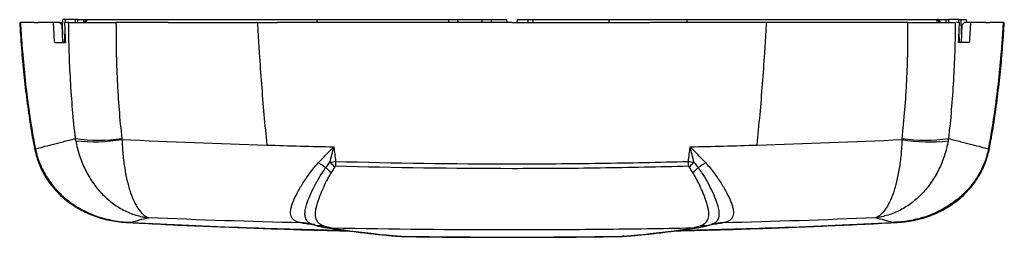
# Paper-space layout '_Top' of a CAD drawing. Header units: millimetres. Extents: x -107 to 107, y -47 to 0.
import ezdxf

# ---------------------------------------------------------------- set-up
doc = ezdxf.new("R2010")
doc.units = ezdxf.units.MM

psp = doc.layouts.new('_Top')

# ---------------------------------------------------------------- linework, layer by layer
at = {"color": 7, "linetype": 'Continuous', "lineweight": 25}
for p, q in [((-96.78, 0), (-96.78, -0.6)), ((-94.59, 0), (-96.78, 0)), ((-94.53, -0.6), (-94.51, 0)), ((-94.02, -0.6), (-94.02, 0)), ((-94.02, 0), (-92.69, 0)), ((-92.7, -0.6), (-92.69, 0)), ((-92.11, -0.6), (-92.09, 0)), ((-92.09, 0), (-1.17, 0)), ((-42.19, -0.6), (-42.17, 0)), ((-11.68, -0.6), (-11.71, 0)), ((-4.53, 0), (-4.51, -0.6)), ((-1.17, 0), (-1.15, -0.6)), ((1.15, -0.6), (1.17, 0)), ((1.17, 0), (92.07, 0)), ((3.51, -0.6), (3.53, 0)), ((21.06, -0.6), (21.06, 0)), ((37.95, -0.6), (37.95, 0)), ((92.08, -0.6), (92.07, 0)), ((92.69, -0.6), (92.68, 0)), ((92.68, 0), (94.01, 0)), ((94.01, -0.6), (94.01, 0)), ((94.5, 0), (94.52, -0.6)), ((96.77, 0), (94.58, 0)), ((96.77, -0.6), (96.77, 0)), ((97.32, 0), (98.38, 0)), ((98.38, 0), (98.39, -0.6)), ((-103.07, -0.6), (-103.06, -0.6)), ((-97.99, -0.6), (-99.31, -0.6)), ((-97.4, -1.21), (-97.99, -0.6)), ((-97.91, -0.6), (-97.27, -0.6)), ((-97.29, -5), (-97.4, -1.21)), ((-97.29, -1.21), (-97.4, -1.21)), ((-85.74, -0.6), (-85.75, -0.6)), ((85.75, -0.6), (85.74, -0.6)), ((96.9, -0.6), (96.26, -0.6)), ((97.4, -1.21), (97.29, -5)), ((97.99, -0.6), (97.4, -1.21)), ((99.31, -0.6), (97.99, -0.6)), ((103.05, -0.6), (103.06, -0.6)), ((-97.35, -3.06), (-97.32, -2.38)), ((-96.86, -2.5), (-96.94, -5)), ((96.94, -5), (96.85, -2.5)), ((-38.19, -30.79), (-38.2, -31.84)), ((38.2, -31.84), (38.19, -30.79)), ((-43.6, -44.35), (-43.58, -44.36)), ((-43.17, -44.47), (-42.77, -44.59)), ((-42.77, -44.59), (-42.11, -44.77)), ((42.77, -44.58), (43.19, -44.46)), ((43.23, -44.44), (43.18, -44.46)), ((-22.57, -47.1), (-22.27, -47.11)), ((22.27, -47.11), (22.49, -47.1))]:
    psp.add_line(p, q, dxfattribs=at)
at = {"color": 8, "linetype": 'Continuous', "lineweight": 25}
for p, q in [((-92.41, -0.6), (-92.39, 0)), ((-92.27, 0), (-92.29, -0.6)), ((-13.67, -0.6), (-13.67, 0)), ((-6.49, -0.6), (-6.49, 0)), ((4.51, 0), (4.51, -0.6)), ((92.4, -0.6), (92.38, 0)), ((-97.32, -2.38), (-97.34, -3.31)), ((-42.67, -44.62), (-43.97, -44.44)), ((43.97, -44.44), (42.69, -44.62))]:
    psp.add_line(p, q, dxfattribs=at)
at = {"color": 7, "linetype": 'Continuous', "lineweight": 25, "flags": 128}
for points in [[(-97.32, -2.38), (-97.3, -1.75), (-97.25, 0)], [(97.34, -3.19), (97.33, -2.78), (97.24, 0)], [(43.67, -44.34), (43.63, -44.35), (43.57, -44.36)]]:
    psp.add_lwpolyline(points, dxfattribs=at)
at = {"color": 8, "linetype": 'Continuous', "lineweight": 25, "flags": 128}
for points in [[(-103.82, -25.73), (-103.81, -25.7), (-103.68, -25.59)], [(103.67, -25.59), (103.8, -25.7), (103.81, -25.74)], [(-103.19, -28.06), (-103.26, -28.46), (-103.24, -28.63)], [(103.18, -28.06), (103.25, -28.46), (103.23, -28.63)], [(-24.24, -47.04), (-24.11, -47.04), (-23.9, -47.03)], [(24.25, -47.04), (24.11, -47.04), (23.9, -47.03)]]:
    psp.add_lwpolyline(points, dxfattribs=at)
at = {"color": 7, "linetype": 'Continuous', "lineweight": 25}
for centre, radius, start, end in [((-89.51, 11.57), 37.73, 262.3605, 277.652), ((-90.51, 10.44), 36.96, 263.8778, 279.4115), ((90.5, 10.43), 36.96, 260.5869, 276.1225), ((89.5, 10.28), 36.46, 262.0797, 277.9081), ((-57.82, -58.3), 31.47, 56.2358, 59.7351), ((-21.87, -12.9), 25.19, 225.8616, 229.1342), ((21.87, -12.9), 25.19, 310.8663, 314.1389), ((57.82, -58.3), 31.47, 120.2653, 123.7646), ((-25.26, -17.05), 21.32, 225.0377, 229.2925), ((25.26, -17.05), 21.32, 310.708, 314.9628)]:
    psp.add_arc(centre, radius, start, end, dxfattribs=at)
at = {"color": 8, "linetype": 'Continuous', "lineweight": 25}
for centre, radius, start, end in [((-45.5, -52.14), 8.02, 75.8502, 91.303), ((-44.92, -51.34), 7.11, 78.9263, 92.1266), ((-43.65, -50.46), 6.03, 81.7312, 93.0768), ((-41.92, -41.5), 3.21, 254.4659, 284.9905), ((-41.48, -41.85), 2.99, 256.4426, 284.4985), ((41.48, -41.81), 3.02, 255.65, 283.3555), ((41.92, -41.5), 3.21, 255.0099, 285.4559), ((43.65, -50.49), 6.06, 86.9363, 94.0982), ((44.92, -51.34), 7.11, 87.8736, 101.0449), ((45.5, -52.15), 8.02, 88.698, 103.1949), ((-40.12, -41.81), 3.32, 259.4056, 278.4701), ((-39.16, -41.16), 4.12, 261.3769, 273.6466), ((-28.78, -43.04), 3.59, 264.0978, 273.7537), ((-25.97, -43.9), 3, 265.2151, 274.432), ((25.97, -43.9), 3, 265.568, 274.8268), ((28.78, -43.04), 3.59, 266.2461, 276.0322), ((39.16, -41.16), 4.12, 266.3533, 278.6724), ((40.12, -41.8), 3.33, 261.5492, 280.56)]:
    psp.add_arc(centre, radius, start, end, dxfattribs=at)
at = {"color": 7, "linetype": 'Continuous', "lineweight": 25}
for points in [[(-96.78, 0), (-96.94, 0), (-97.09, 0), (-97.25, 0)], [(-94.02, 0), (-94.18, 0), (-94.35, 0), (-94.51, 0)], [(-92.69, 0), (-92.59, 0), (-92.49, 0), (-92.39, 0)], [(92.38, 0), (92.48, 0), (92.58, 0), (92.68, 0)], [(94.01, 0), (94.18, 0), (94.34, 0), (94.5, 0)], [(96.77, 0), (96.93, 0), (97.08, 0), (97.24, 0)], [(-103.5, -0.6), (-104.63, -0.6), (-105.6, -0.6), (-106.41, -0.6)], [(-103.5, -0.6), (-103.36, -0.6), (-103.21, -0.6), (-103.07, -0.6)], [(-99.31, -0.6), (-100.52, -0.6), (-101.62, -0.6), (-102.62, -0.6)], [(-99.03, -5), (-99.13, -3.53), (-99.22, -2.07), (-99.31, -0.6)], [(-96.9, -0.6), (-96.84, -2.07), (-96.78, -3.53), (-96.7, -5)], [(-96, -0.6), (-96.3, -0.6), (-96.6, -0.6), (-96.9, -0.6)], [(-74.42, -0.6), (-78.19, -0.6), (-81.97, -0.6), (-85.74, -0.6)], [(-74.42, -0.6), (-68, -0.6), (-61.57, -0.6), (-55.14, -0.6)], [(-55.14, -0.6), (-53.7, -0.6), (-52.25, -0.6), (-50.81, -0.6)], [(0, -0.6), (-16.94, -0.6), (-33.88, -0.6), (-50.81, -0.6)], [(0, -0.6), (9.98, -0.6), (19.97, -0.6), (29.95, -0.6)], [(55.14, -0.6), (46.75, -0.6), (38.35, -0.6), (29.95, -0.6)], [(85.74, -0.6), (75.55, -0.6), (65.35, -0.6), (55.14, -0.6)], [(96.7, -5), (96.78, -3.53), (96.84, -2.07), (96.9, -0.6)], [(99.31, -0.6), (99.22, -2.07), (99.13, -3.53), (99.03, -5)], [(102.62, -0.6), (101.62, -0.6), (100.52, -0.6), (99.31, -0.6)], [(103.06, -0.6), (103.2, -0.6), (103.34, -0.6), (103.48, -0.6)], [(106.41, -0.6), (105.6, -0.6), (104.62, -0.6), (103.48, -0.6)], [(-99.03, -5), (-98.29, -5), (-97.52, -5), (-96.7, -5)], [(99.03, -5), (98.29, -5), (97.52, -5), (96.7, -5)], [(-103.68, -25.59), (-103.53, -26.44), (-103.37, -27.26), (-103.19, -28.06)], [(-94.45, -26.31), (-94.48, -26.15), (-94.5, -25.99), (-94.53, -25.83)], [(-84.49, -25.83), (-84.48, -25.89), (-84.47, -25.96), (-84.46, -26.02)], [(-84.46, -26.02), (-74.02, -26.52), (-63.56, -26.92), (-53.08, -27.24)], [(-53.08, -27.24), (-48.25, -27.38), (-43.42, -27.51), (-38.58, -27.62)], [(-39.41, -30.98), (-39.14, -29.87), (-38.87, -28.75), (-38.58, -27.62)], [(-38.58, -27.62), (-38.46, -28.68), (-38.33, -29.74), (-38.19, -30.79)], [(38.19, -30.79), (38.33, -29.74), (38.46, -28.68), (38.58, -27.62)], [(38.58, -27.62), (43.42, -27.51), (48.25, -27.38), (53.08, -27.24)], [(39.41, -30.98), (39.14, -29.87), (38.87, -28.75), (38.58, -27.62)], [(53.08, -27.24), (63.55, -26.92), (74.01, -26.52), (84.46, -26.03)], [(84.46, -26.03), (84.46, -25.96), (84.47, -25.89), (84.48, -25.83)], [(94.52, -25.83), (94.5, -25.99), (94.47, -26.15), (94.44, -26.31)], [(103.18, -28.06), (103.36, -27.26), (103.52, -26.44), (103.67, -25.59)], [(-40.32, -32.14), (-40.02, -31.76), (-39.72, -31.37), (-39.41, -30.98)], [(-39.41, -30.98), (-39.02, -30.9), (-38.61, -30.84), (-38.19, -30.79)], [(-38.35, -31.95), (-38.62, -32.38), (-38.89, -32.8), (-39.16, -33.21)], [(38.19, -30.79), (38.61, -30.84), (39.01, -30.9), (39.41, -30.98)], [(39.16, -33.21), (38.89, -32.8), (38.62, -32.38), (38.35, -31.95)], [(39.41, -30.98), (39.72, -31.37), (40.02, -31.76), (40.32, -32.14)], [(-78.71, -43.02), (-80.12, -43.4), (-81.36, -43.73), (-82.44, -44.03)], [(-45.69, -44.13), (-56.71, -43.86), (-67.71, -43.5), (-78.71, -43.02)], [(-45.18, -44.23), (-45.37, -44.2), (-45.53, -44.16), (-45.69, -44.13)], [(-43.97, -44.44), (-44.41, -44.37), (-44.81, -44.31), (-45.18, -44.23)], [(-41.09, -44.61), (-40.97, -44.65), (-40.85, -44.7), (-40.73, -44.74)], [(-40.73, -44.74), (-40.35, -44.88), (-39.98, -45), (-39.63, -45.09)], [(39.63, -45.09), (39.98, -45), (40.35, -44.88), (40.73, -44.74)], [(40.73, -44.74), (40.85, -44.7), (40.97, -44.65), (41.08, -44.61)], [(45.18, -44.23), (44.81, -44.31), (44.41, -44.37), (43.97, -44.44)], [(45.69, -44.13), (45.53, -44.16), (45.37, -44.2), (45.18, -44.23)], [(78.7, -43.02), (67.71, -43.5), (56.7, -43.86), (45.69, -44.13)], [(82.43, -44.03), (81.35, -43.73), (80.11, -43.4), (78.7, -43.02)], [(-39.63, -45.09), (-39.36, -45.17), (-39.12, -45.23), (-38.89, -45.28)], [(-38.89, -45.28), (-35.6, -45.79), (-32.15, -46.23), (-28.55, -46.62)], [(-28.55, -46.62), (-27.65, -46.72), (-26.72, -46.81), (-25.74, -46.89)], [(-25.74, -46.89), (-25.17, -46.94), (-24.54, -46.99), (-23.9, -47.03)], [(23.9, -47.03), (24.54, -46.99), (25.17, -46.94), (25.74, -46.89)], [(25.74, -46.89), (26.72, -46.81), (27.65, -46.72), (28.55, -46.62)], [(28.55, -46.62), (32.15, -46.23), (35.6, -45.79), (38.89, -45.28)], [(38.89, -45.28), (39.12, -45.23), (39.36, -45.17), (39.63, -45.09)]]:
    psp.add_open_spline(points, degree=3, dxfattribs=at)
for points, knots in [([(-92.39, 0), (-92.38, 0), (-92.37, 0), (-92.36, 0), (-92.35, 0), (-92.34, 0), (-92.33, 0), (-92.32, 0), (-92.3, 0), (-92.29, 0), (-92.29, 0), (-92.28, 0), (-92.27, 0)], [0.0012506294, 0.0012506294, 0.0012506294, 0.0012506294, 0.0013093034, 0.0013093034, 0.0013093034, 0.0014135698, 0.0014135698, 0.0014135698, 0.0014954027, 0.0014954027, 0.0014954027, 0.0015526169, 0.0015526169, 0.0015526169, 0.0015526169]), ([(-92.27, 0), (-92.27, 0), (-92.26, 0), (-92.25, 0), (-92.23, 0), (-92.21, 0), (-92.19, 0), (-92.17, 0), (-92.15, 0), (-92.13, 0), (-92.12, 0), (-92.1, 0), (-92.09, 0)], [0.0021634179, 0.0021634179, 0.0021634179, 0.0021634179, 0.0022157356, 0.0022157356, 0.0022157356, 0.0023708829, 0.0023708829, 0.0023708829, 0.0025121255, 0.0025121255, 0.0025121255, 0.0025937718, 0.0025937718, 0.0025937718, 0.0025937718]), ([(92.38, 0), (92.36, 0), (92.35, 0), (92.33, 0), (92.3, 0), (92.26, 0), (92.23, 0), (92.2, 0), (92.17, 0), (92.13, 0), (92.11, 0), (92.09, 0), (92.07, 0)], [0.0035025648, 0.0035025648, 0.0035025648, 0.0035025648, 0.0036335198, 0.0036335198, 0.0036335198, 0.0038876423, 0.0038876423, 0.0038876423, 0.0041196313, 0.0041196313, 0.0041196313, 0.0042681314, 0.0042681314, 0.0042681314, 0.0042681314]), ([(-106.6, -0.6), (-106.55, -1.5), (-106.37, -4.34), (-106.01, -9.07), (-105.43, -14.72), (-104.69, -20.23), (-104.15, -23.89), (-103.82, -25.71), (-103.82, -25.74)], [0, 0, 0, 0, 0.1063869, 0.3375692, 0.5622933, 0.7798814, 0.9973784, 1, 1, 1, 1]), ([(-106.45, -0.6), (-106.38, -1.65), (-106.32, -2.69), (-106.18, -4.79), (-106.1, -5.83), (-105.85, -8.97), (-105.65, -11.05), (-104.96, -17.3), (-104.38, -21.46), (-103.68, -25.59)], [0, 0, 0, 0, 0.125, 0.125, 0.25, 0.25, 0.5, 0.5, 1, 1, 1, 1]), ([(-103.06, -0.6), (-102.92, -0.6), (-102.77, -0.6), (-102.62, -0.6), (-102.62, -0.6), (-102.62, -0.6)], [0.050497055, 0.050497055, 0.050497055, 0.050497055, 0.05361184, 0.05361184, 0.053668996, 0.053668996, 0.053668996, 0.053668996]), ([(-94.53, -25.83), (-94.99, -21.65), (-95.35, -17.45), (-95.71, -11.14), (-95.81, -9.04), (-95.91, -5.87), (-95.94, -4.82), (-95.98, -2.71), (-95.99, -1.65), (-96, -0.6)], [0, 0, 0, 0, 0.5, 0.5, 0.75, 0.75, 0.875, 0.875, 1, 1, 1, 1]), ([(-96, -0.6), (-95.59, -0.6), (-95.05, -0.6), (-94.03, -0.6), (-93.66, -0.6), (-92.86, -0.6), (-92.44, -0.6), (-91.77, -0.6), (-91.54, -0.6), (-91.06, -0.6), (-90.82, -0.6), (-90.08, -0.6), (-89.06, -0.6), (-87.98, -0.6), (-86.88, -0.6), (-86.31, -0.6), (-85.75, -0.6)], [0, 0, 0, 0, 0.25, 0.25, 0.375, 0.375, 0.5, 0.5, 0.5625, 0.5625, 0.625, 0.625, 0.75, 0.875, 0.875, 1, 1, 1, 1]), ([(-85.75, -0.6), (-85.74, -1.65), (-85.74, -2.71), (-85.73, -4.82), (-85.72, -5.87), (-85.67, -9.03), (-85.59, -11.14), (-85.29, -17.45), (-84.95, -21.65), (-84.49, -25.83)], [0, 0, 0, 0, 0.125, 0.125, 0.25, 0.25, 0.5, 0.5, 1, 1, 1, 1]), ([(-55.14, -0.6), (-55.08, -1.71), (-55.01, -2.83), (-54.88, -5.06), (-54.81, -6.17), (-54.59, -9.51), (-54.43, -11.74), (-53.92, -18.4), (-53.53, -22.83), (-53.08, -27.24)], [0, 0, 0, 0, 0.125, 0.125, 0.25, 0.25, 0.5, 0.5, 1, 1, 1, 1]), ([(53.08, -27.24), (53.53, -22.83), (53.92, -18.4), (54.43, -11.74), (54.59, -9.51), (54.81, -6.17), (54.88, -5.06), (55.01, -2.83), (55.08, -1.71), (55.14, -0.6)], [0, 0, 0, 0, 0.5, 0.5, 0.75, 0.75, 0.875, 0.875, 1, 1, 1, 1]), ([(84.48, -25.83), (84.94, -21.65), (85.28, -17.45), (85.59, -11.14), (85.66, -9.03), (85.72, -5.87), (85.73, -4.82), (85.74, -2.71), (85.75, -1.65), (85.75, -0.6)], [0, 0, 0, 0, 0.5, 0.5, 0.75, 0.75, 0.875, 0.875, 1, 1, 1, 1]), ([(85.75, -0.6), (86.88, -0.6), (87.98, -0.6), (89.56, -0.6), (90.08, -0.6), (91.06, -0.6), (91.53, -0.6), (92.2, -0.6), (92.42, -0.6), (92.85, -0.6), (93.06, -0.6), (93.66, -0.6), (94.39, -0.6), (95.01, -0.6), (95.56, -0.6), (95.8, -0.6), (96, -0.6)], [0, 0, 0, 0, 0.25, 0.25, 0.375, 0.375, 0.5, 0.5, 0.5625, 0.5625, 0.625, 0.625, 0.75, 0.875, 0.875, 1, 1, 1, 1]), ([(96, -0.6), (95.99, -1.65), (95.98, -2.71), (95.93, -4.82), (95.91, -5.87), (95.81, -9.04), (95.71, -11.14), (95.34, -17.45), (94.99, -21.65), (94.52, -25.83)], [0, 0, 0, 0, 0.125, 0.125, 0.25, 0.25, 0.5, 0.5, 1, 1, 1, 1]), ([(102.62, -0.6), (102.62, -0.6), (102.62, -0.6), (102.63, -0.6), (102.77, -0.6), (102.91, -0.6), (103.05, -0.6)], [0.580312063, 0.580312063, 0.580312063, 0.580312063, 0.580366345, 0.580366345, 0.580366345, 0.583404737, 0.583404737, 0.583404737, 0.583404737]), ([(103.67, -25.59), (104.37, -21.46), (104.96, -17.3), (105.65, -11.05), (105.85, -8.97), (106.1, -5.83), (106.18, -4.79), (106.32, -2.69), (106.38, -1.65), (106.45, -0.6)], [0, 0, 0, 0, 0.5, 0.5, 0.75, 0.75, 0.875, 0.875, 1, 1, 1, 1]), ([(103.81, -25.74), (103.81, -25.71), (104.15, -23.87), (104.69, -20.2), (105.42, -14.73), (105.99, -9.25), (106.36, -4.53), (106.54, -1.66), (106.61, -0.6)], [0, 0, 0, 0, 0.003444, 0.221494, 0.439573, 0.657807, 0.874755, 1, 1, 1, 1]), ([(-103.82, -25.73), (-103.8, -25.84), (-103.7, -26.43), (-103.51, -27.4), (-103.33, -28.24), (-103.24, -28.63)], [0, 0, 0, 0, 0.10969, 0.594372, 1, 1, 1, 1]), ([(-103.19, -28.06), (-102.7, -27.93), (-102.15, -27.78), (-100.94, -27.46), (-100.28, -27.29), (-98.84, -26.91), (-98.06, -26.71), (-96.38, -26.29), (-95.48, -26.06), (-94.53, -25.83)], [0, 0, 0, 0, 0.25, 0.25, 0.5, 0.5, 0.75, 0.75, 1, 1, 1, 1]), ([(-94.45, -26.31), (-94.26, -27.42), (-93.99, -28.49), (-93.48, -30.05), (-93.3, -30.56), (-92.89, -31.57), (-92.66, -32.07), (-91.94, -33.54), (-91.4, -34.46), (-90.51, -35.75), (-90.2, -36.17), (-89.54, -36.98), (-89.2, -37.37), (-88.14, -38.49), (-87.39, -39.16), (-86.21, -40.06), (-85.81, -40.34), (-84.98, -40.87), (-84.55, -41.11), (-83.69, -41.56), (-83.26, -41.76), (-82.37, -42.13), (-81.92, -42.29), (-81.01, -42.58), (-80.56, -42.69), (-79.87, -42.84), (-79.64, -42.89), (-79.29, -42.94), (-79.17, -42.96), (-78.94, -42.99), (-78.82, -43.01), (-78.71, -43.02)], [0, 0, 0, 0, 0.125, 0.125, 0.1875, 0.1875, 0.25, 0.25, 0.375, 0.375, 0.4375, 0.4375, 0.5, 0.5, 0.625, 0.625, 0.6875, 0.6875, 0.75, 0.75, 0.8125, 0.8125, 0.875, 0.875, 0.9375, 0.9375, 0.96875, 0.96875, 0.984375, 0.984375, 1, 1, 1, 1]), ([(-84.46, -26.02), (-84.42, -27.14), (-84.35, -28.22), (-84.2, -29.79), (-84.14, -30.31), (-84.01, -31.33), (-83.94, -31.84), (-83.7, -33.32), (-83.51, -34.25), (-83.19, -35.56), (-83.08, -35.99), (-82.84, -36.81), (-82.72, -37.21), (-82.33, -38.34), (-82.05, -39.03), (-81.6, -39.95), (-81.45, -40.24), (-81.13, -40.78), (-80.97, -41.03), (-80.47, -41.72), (-80.13, -42.1), (-79.61, -42.54), (-79.43, -42.66), (-79.16, -42.82), (-79.07, -42.87), (-78.94, -42.93), (-78.89, -42.95), (-78.8, -42.99), (-78.75, -43.01), (-78.71, -43.02)], [0, 0, 0, 0, 0.125, 0.125, 0.1875, 0.1875, 0.25, 0.25, 0.375, 0.375, 0.4375, 0.4375, 0.5, 0.5, 0.625, 0.625, 0.6875, 0.6875, 0.75, 0.75, 0.875, 0.875, 0.9375, 0.9375, 0.96875, 0.96875, 0.984375, 0.984375, 1, 1, 1, 1]), ([(-41.95, -31.12), (-41.4, -30.54), (-40.85, -29.97), (-39.72, -28.8), (-39.15, -28.21), (-38.58, -27.62)], [0, 0, 0, 0, 0.5, 0.5, 1, 1, 1, 1]), ([(41.95, -31.12), (41.4, -30.54), (40.85, -29.97), (39.72, -28.8), (39.15, -28.21), (38.58, -27.62)], [0, 0, 0, 0, 0.5, 0.5, 1, 1, 1, 1]), ([(84.46, -26.03), (84.41, -27.14), (84.34, -28.22), (84.19, -29.79), (84.13, -30.31), (84, -31.33), (83.93, -31.84), (83.69, -33.32), (83.5, -34.25), (83.18, -35.56), (83.07, -35.99), (82.83, -36.81), (82.71, -37.21), (82.32, -38.35), (82.04, -39.03), (81.59, -39.95), (81.44, -40.24), (81.12, -40.78), (80.96, -41.03), (80.47, -41.72), (80.13, -42.1), (79.6, -42.54), (79.43, -42.66), (79.16, -42.82), (79.07, -42.87), (78.93, -42.93), (78.88, -42.95), (78.79, -42.99), (78.75, -43.01), (78.7, -43.02)], [0, 0, 0, 0, 0.125, 0.125, 0.1875, 0.1875, 0.25, 0.25, 0.375, 0.375, 0.4375, 0.4375, 0.5, 0.5, 0.625, 0.625, 0.6875, 0.6875, 0.75, 0.75, 0.875, 0.875, 0.9375, 0.9375, 0.96875, 0.96875, 0.984375, 0.984375, 1, 1, 1, 1]), ([(94.44, -26.31), (94.25, -27.42), (93.98, -28.49), (93.47, -30.05), (93.29, -30.56), (92.88, -31.57), (92.66, -32.07), (91.94, -33.54), (91.4, -34.46), (90.5, -35.75), (90.19, -36.17), (89.53, -36.98), (89.19, -37.37), (88.13, -38.49), (87.38, -39.16), (86.2, -40.06), (85.8, -40.34), (84.97, -40.87), (84.54, -41.11), (83.68, -41.56), (83.25, -41.76), (82.36, -42.13), (81.91, -42.29), (81, -42.58), (80.55, -42.7), (79.86, -42.84), (79.63, -42.89), (79.28, -42.94), (79.16, -42.96), (78.93, -43), (78.81, -43.01), (78.7, -43.02)], [0, 0, 0, 0, 0.125, 0.125, 0.1875, 0.1875, 0.25, 0.25, 0.375, 0.375, 0.4375, 0.4375, 0.5, 0.5, 0.625, 0.625, 0.6875, 0.6875, 0.75, 0.75, 0.8125, 0.8125, 0.875, 0.875, 0.9375, 0.9375, 0.96875, 0.96875, 0.984375, 0.984375, 1, 1, 1, 1]), ([(94.52, -25.83), (95.47, -26.06), (96.37, -26.29), (98.05, -26.71), (98.83, -26.91), (100.27, -27.29), (100.93, -27.46), (102.14, -27.78), (102.69, -27.93), (103.18, -28.06)], [0, 0, 0, 0, 0.25, 0.25, 0.5, 0.5, 0.75, 0.75, 1, 1, 1, 1]), ([(103.23, -28.63), (103.3, -28.33), (103.47, -27.57), (103.66, -26.6), (103.77, -25.92), (103.81, -25.73)], [0, 0, 0, 0, 0.308874, 0.812562, 1, 1, 1, 1]), ([(-103.23, -28.63), (-103.22, -28.68), (-103.12, -29.24), (-102.8, -30.27), (-102.28, -31.7), (-101.62, -33.09), (-100.86, -34.41), (-100, -35.67), (-99.03, -36.86), (-97.96, -37.98), (-96.8, -39.02), (-95.56, -39.97), (-94.23, -40.84), (-92.8, -41.63), (-91.26, -42.33), (-89.66, -42.92), (-87.99, -43.39), (-86.28, -43.74), (-84.76, -43.96), (-83.81, -44), (-83.44, -44.02)], [0, 0, 0, 0, 0.005931, 0.05946, 0.11357, 0.168394, 0.223267, 0.276676, 0.333315, 0.390098, 0.447326, 0.505266, 0.564136, 0.625941, 0.690526, 0.755712, 0.82179, 0.889017, 0.957635, 1, 1, 1, 1]), ([(-103.19, -28.06), (-102.94, -29.28), (-102.58, -30.44), (-101.88, -32.11), (-101.62, -32.65), (-101.04, -33.71), (-100.73, -34.23), (-99.73, -35.71), (-98.98, -36.62), (-97.75, -37.88), (-97.32, -38.29), (-96.43, -39.05), (-95.97, -39.42), (-94.56, -40.43), (-93.57, -41.03), (-91.52, -42.06), (-90.45, -42.5), (-88.79, -43.04), (-88.23, -43.19), (-87.09, -43.47), (-86.52, -43.59), (-85.36, -43.78), (-84.78, -43.86), (-83.91, -43.95), (-83.61, -43.97), (-83.17, -44), (-83.02, -44), (-82.73, -44.02), (-82.58, -44.02), (-82.44, -44.03)], [0, 0, 0, 0, 0.125, 0.125, 0.1875, 0.1875, 0.25, 0.25, 0.375, 0.375, 0.4375, 0.4375, 0.5, 0.5, 0.625, 0.625, 0.75, 0.75, 0.8125, 0.8125, 0.875, 0.875, 0.9375, 0.9375, 0.96875, 0.96875, 0.984375, 0.984375, 1, 1, 1, 1]), ([(103.18, -28.06), (102.93, -29.28), (102.57, -30.44), (101.87, -32.1), (101.61, -32.65), (101.03, -33.71), (100.72, -34.23), (99.72, -35.71), (98.97, -36.62), (97.74, -37.88), (97.31, -38.29), (96.42, -39.05), (95.96, -39.42), (94.55, -40.43), (93.56, -41.03), (91.51, -42.06), (90.44, -42.5), (88.78, -43.04), (88.22, -43.2), (87.08, -43.47), (86.51, -43.59), (85.36, -43.79), (84.77, -43.86), (83.9, -43.95), (83.6, -43.97), (83.16, -44), (83.02, -44), (82.72, -44.02), (82.57, -44.02), (82.43, -44.03)], [0, 0, 0, 0, 0.125, 0.125, 0.1875, 0.1875, 0.25, 0.25, 0.375, 0.375, 0.4375, 0.4375, 0.5, 0.5, 0.625, 0.625, 0.75, 0.75, 0.8125, 0.8125, 0.875, 0.875, 0.9375, 0.9375, 0.96875, 0.96875, 0.984375, 0.984375, 1, 1, 1, 1]), ([(83.43, -44.02), (83.97, -43.99), (85.16, -43.92), (86.95, -43.62), (88.79, -43.19), (90.55, -42.61), (92.23, -41.9), (93.83, -41.07), (95.27, -40.16), (96.58, -39.19), (97.75, -38.18), (98.86, -37.04), (99.9, -35.79), (100.81, -34.47), (101.61, -33.11), (102.27, -31.69), (102.83, -30.19), (103.1, -29.15), (103.23, -28.63)], [0, 0, 0, 0, 0.063161, 0.137836, 0.210447, 0.281179, 0.350289, 0.418059, 0.484935, 0.543053, 0.599977, 0.655981, 0.717035, 0.777048, 0.829797, 0.886848, 0.94382, 1, 1, 1, 1]), ([(-45.69, -44.13), (-45.98, -44.07), (-46.25, -44), (-46.72, -43.83), (-46.93, -43.73), (-47.29, -43.49), (-47.43, -43.36), (-47.67, -43.04), (-47.77, -42.86), (-47.96, -42.28), (-47.97, -41.82), (-47.86, -41.05), (-47.8, -40.77), (-47.63, -40.19), (-47.53, -39.9), (-47.17, -38.97), (-46.87, -38.33), (-46.33, -37.31), (-46.14, -36.96), (-45.72, -36.25), (-45.5, -35.89), (-44.81, -34.8), (-44.31, -34.06), (-43.49, -32.94), (-43.21, -32.57), (-42.61, -31.84), (-42.29, -31.47), (-41.95, -31.12)], [0, 0, 0, 0, 0.0625, 0.0625, 0.125, 0.125, 0.1875, 0.1875, 0.25, 0.25, 0.375, 0.375, 0.4375, 0.4375, 0.5, 0.5, 0.625, 0.625, 0.6875, 0.6875, 0.75, 0.75, 0.875, 0.875, 0.9375, 0.9375, 1, 1, 1, 1]), ([(-38.2, -31.84), (-38.24, -31.84), (-38.27, -31.86), (-38.32, -31.9), (-38.34, -31.92), (-38.35, -31.95)], [0, 0, 0, 0, 0.5, 0.5, 1, 1, 1, 1]), ([(38.2, -31.84), (31.84, -32.01), (25.47, -32.14), (12.74, -32.32), (6.36, -32.36), (-12.74, -32.36), (-25.48, -32.17), (-38.2, -31.84)], [0, 0, 0, 0, 0.25, 0.25, 0.5, 0.5, 1, 1, 1, 1]), ([(-38.19, -30.79), (-25.47, -31.12), (-12.74, -31.31), (6.36, -31.31), (12.73, -31.26), (25.46, -31.09), (31.83, -30.96), (38.19, -30.79)], [0, 0, 0, 0, 0.5, 0.5, 0.75, 0.75, 1, 1, 1, 1]), ([(38.35, -31.95), (38.34, -31.92), (38.32, -31.9), (38.27, -31.86), (38.24, -31.84), (38.2, -31.84)], [0, 0, 0, 0, 0.5, 0.5, 1, 1, 1, 1]), ([(41.95, -31.12), (42.29, -31.47), (42.6, -31.83), (43.2, -32.57), (43.49, -32.95), (44.31, -34.06), (44.81, -34.8), (45.5, -35.88), (45.72, -36.24), (46.13, -36.95), (46.33, -37.3), (46.87, -38.33), (47.18, -38.99), (47.53, -39.91), (47.64, -40.2), (47.8, -40.78), (47.86, -41.05), (47.97, -41.82), (47.96, -42.28), (47.8, -42.77), (47.76, -42.86), (47.67, -43.04), (47.62, -43.12), (47.44, -43.35), (47.29, -43.49), (46.93, -43.73), (46.72, -43.83), (46.25, -44.01), (45.98, -44.07), (45.69, -44.13)], [0, 0, 0, 0, 0.0625, 0.0625, 0.125, 0.125, 0.25, 0.25, 0.3125, 0.3125, 0.375, 0.375, 0.5, 0.5, 0.5625, 0.5625, 0.625, 0.625, 0.75, 0.75, 0.78125, 0.78125, 0.8125, 0.8125, 0.875, 0.875, 0.9375, 0.9375, 1, 1, 1, 1]), ([(-39.16, -33.21), (-39.37, -33.52), (-39.55, -33.84), (-39.89, -34.46), (-40.05, -34.77), (-40.51, -35.7), (-40.79, -36.31), (-41.31, -37.49), (-41.55, -38.07), (-41.97, -39.18), (-42.15, -39.72), (-42.36, -40.48), (-42.43, -40.72), (-42.53, -41.2), (-42.57, -41.44), (-42.65, -42.11), (-42.65, -42.52), (-42.51, -43.28), (-42.36, -43.61), (-42, -44.04), (-41.85, -44.17), (-41.51, -44.41), (-41.31, -44.51), (-41.09, -44.61)], [0, 0, 0, 0, 0.0625, 0.0625, 0.125, 0.125, 0.25, 0.25, 0.375, 0.375, 0.5, 0.5, 0.5625, 0.5625, 0.625, 0.625, 0.75, 0.75, 0.875, 0.875, 0.9375, 0.9375, 1, 1, 1, 1]), ([(41.08, -44.61), (41.54, -44.42), (41.88, -44.18), (42.37, -43.61), (42.51, -43.28), (42.61, -42.72), (42.63, -42.52), (42.64, -42.1), (42.62, -41.89), (42.57, -41.44), (42.53, -41.2), (42.42, -40.72), (42.36, -40.47), (42.15, -39.72), (41.97, -39.19), (41.66, -38.36), (41.55, -38.07), (41.31, -37.5), (41.19, -37.2), (40.79, -36.31), (40.51, -35.7), (40.05, -34.77), (39.89, -34.46), (39.55, -33.84), (39.37, -33.52), (39.16, -33.21)], [0, 0, 0, 0, 0.125, 0.125, 0.25, 0.25, 0.3125, 0.3125, 0.375, 0.375, 0.4375, 0.4375, 0.5, 0.5, 0.625, 0.625, 0.6875, 0.6875, 0.75, 0.75, 0.875, 0.875, 0.9375, 0.9375, 1, 1, 1, 1]), ([(-83.44, -44.02), (-82.5, -44.07), (-76.66, -44.41), (-65.89, -44.89), (-51.13, -45.44), (-40.95, -45.76), (-35.69, -45.86), (-35.36, -45.86)], [0, 0, 0, 0, 0.058178, 0.365082, 0.672053, 0.97908, 1, 1, 1, 1]), ([(-43.54, -44.36), (-43.48, -44.37), (-43.38, -44.39), (-43.24, -44.44), (-43.19, -44.46)], [0, 0, 0, 0, 0.658101, 1, 1, 1, 1]), ([(-42.18, -44.75), (-42.02, -44.79), (-41.54, -44.91), (-41.05, -45), (-40.73, -45.06)], [0, 0, 0, 0, 0.320417, 1, 1, 1, 1]), ([(35.38, -45.86), (36.16, -45.84), (41.86, -45.73), (52.48, -45.4), (67.24, -44.83), (77.56, -44.36), (82.95, -44.05), (83.43, -44.02)], [0, 0, 0, 0, 0.048285, 0.355654, 0.663002, 0.97032, 1, 1, 1, 1]), ([(40.72, -45.06), (40.96, -45.02), (41.45, -44.94), (41.93, -44.82), (42.18, -44.75)], [0, 0, 0, 0, 0.485561, 1, 1, 1, 1]), ([(42.17, -44.74), (42.3, -44.72), (42.5, -44.68), (42.7, -44.62), (42.77, -44.6)], [0, 0, 0, 0, 0.620377, 1, 1, 1, 1]), ([(43.24, -44.45), (43.28, -44.43), (43.46, -44.37), (43.58, -44.34), (43.67, -44.32)], [0, 0, 0, 0, 0.2428455, 1, 1, 1, 1]), ([(43.57, -44.36), (43.59, -44.35), (43.62, -44.35), (43.61, -44.35), (43.61, -44.35)], [0, 0, 0, 0, 0.9854506, 1, 1, 1, 1]), ([(-40.73, -45.07), (-40.45, -45.12), (-40.13, -45.19), (-39.82, -45.23), (-39.77, -45.23)], [0, 0, 0, 0, 0.860034, 1, 1, 1, 1]), ([(-39.77, -45.23), (-39.26, -45.31), (-37.6, -45.57), (-34.67, -45.96), (-31.64, -46.34), (-29.77, -46.54), (-29.15, -46.6)], [0, 0, 0, 0, 0.150544, 0.49216, 0.833185, 1, 1, 1, 1]), ([(38.89, -45.28), (32.42, -45.41), (25.94, -45.5), (12.97, -45.63), (6.49, -45.66), (-12.98, -45.66), (-25.94, -45.54), (-38.89, -45.28)], [0, 0, 0, 0, 0.25, 0.25, 0.5, 0.5, 1, 1, 1, 1]), ([(-29.16, -46.61), (-28.98, -46.63), (-28.17, -46.71), (-27.2, -46.81), (-26.37, -46.88), (-26.23, -46.89)], [0, 0, 0, 0, 0.188386, 0.861323, 1, 1, 1, 1]), ([(-26.23, -46.89), (-26.17, -46.9), (-25.72, -46.94), (-25.05, -46.99), (-24.43, -47.03), (-24.24, -47.04)], [0, 0, 0, 0, 0.094647, 0.734336, 1, 1, 1, 1]), ([(24.25, -47.04), (24.34, -47.03), (24.88, -47), (25.55, -46.95), (26.09, -46.9), (26.23, -46.89)], [0, 0, 0, 0, 0.136688, 0.779373, 1, 1, 1, 1]), ([(26.23, -46.89), (26.73, -46.85), (27.74, -46.76), (28.68, -46.66), (29.16, -46.61)], [0, 0, 0, 0, 0.498616, 1, 1, 1, 1]), ([(29.16, -46.61), (29.4, -46.58), (30.91, -46.42), (33.6, -46.1), (36.9, -45.67), (38.91, -45.36), (39.77, -45.23)], [0, 0, 0, 0, 0.066256, 0.406656, 0.747544, 1, 1, 1, 1]), ([(39.78, -45.24), (39.88, -45.22), (40.19, -45.17), (40.51, -45.11), (40.72, -45.07)], [0, 0, 0, 0, 0.327158, 1, 1, 1, 1]), ([(-24.25, -47.03), (-24.07, -47.05), (-23.61, -47.09), (-23.16, -47.1), (-22.89, -47.1)], [0, 0, 0, 0, 0.407014, 1, 1, 1, 1]), ([(-23.9, -47.03), (-15.94, -47.16), (-7.97, -47.22), (7.96, -47.22), (15.93, -47.16), (23.9, -47.03)], [0, 0, 0, 0, 0.5, 0.5, 1, 1, 1, 1]), ([(-23.9, -47.03), (-23.51, -47.07), (-22.96, -47.12), (-22.41, -47.1), (-22.25, -47.1)], [0, 0, 0, 0, 0.720623, 1, 1, 1, 1]), ([(-22.25, -47.1), (-21.72, -47.11), (-16.27, -47.21), (-5.89, -47.27), (8.42, -47.28), (17.8, -47.16), (22.25, -47.1)], [0, 0, 0, 0, 0.035732, 0.367744, 0.699782, 1, 1, 1, 1]), ([(22.25, -47.1), (22.46, -47.11), (23.01, -47.11), (23.56, -47.06), (23.9, -47.03)], [0, 0, 0, 0, 0.372678, 1, 1, 1, 1]), ([(23.19, -47.08), (23.52, -47.08), (23.88, -47.08), (24.23, -47.04), (24.25, -47.04)], [0, 0, 0, 0, 0.949727, 1, 1, 1, 1])]:
    psp.add_open_spline(points, degree=3, knots=knots, dxfattribs=at)
at = {"color": 8, "linetype": 'Continuous', "lineweight": 25}
for points, knots in [([(-43.19, -44.45), (-43.39, -44.38), (-43.87, -44.22), (-44.36, -43.8), (-44.71, -43.19), (-44.86, -42.39), (-44.8, -41.41), (-44.48, -40.06), (-43.84, -38.33), (-42.86, -36.29), (-41.73, -34.18), (-40.79, -32.82), (-40.32, -32.14)], [0, 0, 0, 0, 0.055786, 0.136404, 0.216392, 0.298195, 0.389165, 0.482023, 0.615806, 0.753443, 0.875569, 1, 1, 1, 1]), ([(40.32, -32.14), (40.79, -32.81), (41.73, -34.15), (42.8, -36.18), (43.73, -38.09), (44.39, -39.79), (44.78, -41.25), (44.87, -42.4), (44.68, -43.29), (44.27, -43.89), (43.78, -44.26), (43.38, -44.39), (43.23, -44.44)], [0, 0, 0, 0, 0.122889, 0.24597, 0.368743, 0.491423, 0.599344, 0.707156, 0.797561, 0.887898, 0.957246, 1, 1, 1, 1]), ([(-82.44, -44.03), (-82.44, -44.03), (-82.46, -44.03), (-82.48, -44.03), (-82.53, -44.03), (-82.61, -44.04), (-82.77, -44.04), (-83.05, -44.05), (-83.29, -44.04), (-83.44, -44.03)], [0, 0, 0, 0, 0.015386, 0.0428783, 0.0808294, 0.15239, 0.2873927, 0.5424288, 1, 1, 1, 1]), ([(-82.44, -44.03), (-74.14, -44.44), (-58.67, -45.2), (-43.18, -45.59), (-36, -45.78)], [0, 0, 0, 0, 0.535897, 1, 1, 1, 1]), ([(36, -45.78), (43.18, -45.59), (58.67, -45.2), (74.13, -44.44), (82.43, -44.03)], [0, 0, 0, 0, 0.463908, 1, 1, 1, 1]), ([(82.43, -44.03), (82.43, -44.03), (82.45, -44.03), (82.47, -44.03), (82.52, -44.03), (82.6, -44.04), (82.76, -44.04), (83.04, -44.05), (83.28, -44.04), (83.43, -44.03)], [0, 0, 0, 0, 0.015293, 0.042622, 0.080347, 0.15148, 0.285676, 0.53919, 1, 1, 1, 1])]:
    psp.add_open_spline(points, degree=3, knots=knots, dxfattribs=at)

doc.saveas('drawing.dxf')
